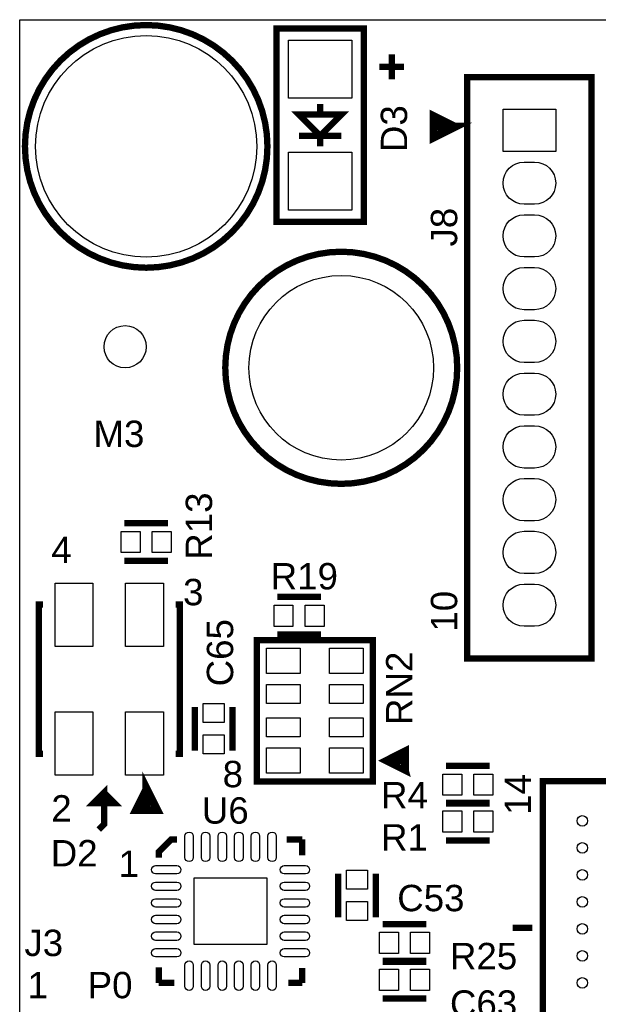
# Model space of a CAD drawing. Extents: x -59 to 351, y -56 to 231.
# Tile 4 of 28: x 0 to 14, y 22 to 46. Entities that reach past the tile are written whole.
import ezdxf
from ezdxf.enums import TextEntityAlignment as Align

# ---------------------------------------------------------------- set-up
doc = ezdxf.new("R2010")
doc.units = 0
for name, color, linetype in [('BG_OUTLINE', 7, 'CONTINUOUS'), ('BG_SILKSCREEN_TOP', 7, 'CONTINUOUS'), ('PG_SILKSCREEN_TOP', 7, 'CONTINUOUS'), ('PIN_TOP', 12, 'CONTINUOUS'), ('RD_SILKSCREEN_TOP', 7, 'CONTINUOUS')]:
    doc.layers.add(name, color=color, linetype=linetype)

msp = doc.modelspace()

# ---------------------------------------------------------------- linework, layer by layer
at = {"layer": 'BG_OUTLINE'}
msp.add_lwpolyline([(0, 0), (0, 45.974), (35.56, 45.974), (35.56, 0), (0, 0)], dxfattribs=at)
at = {"layer": 'BG_SILKSCREEN_TOP', "const_width": 0.1524}
msp.add_lwpolyline([(1.905, 26.4795), (2.032, 26.6065), (2.032, 27.3685), (1.778, 27.1145), (2.286, 27.1145), (2.032, 27.3685)], dxfattribs=at)
at = {"layer": 'PG_SILKSCREEN_TOP', "const_width": 0.1524}
for points in [[(5.969, 42.923993, 1), (0.127, 42.923993, 1), (5.969, 42.923993)], [(10.540975, 37.593981, 1), (4.952975, 37.593981, 1), (10.540975, 37.593981)]]:
    msp.add_lwpolyline(points, format="xyb", dxfattribs=at)
at = {"layer": 'PG_SILKSCREEN_TOP'}
for points, const_width in [([(8.289011, 45.758989), (8.289011, 41.109011), (6.188989, 41.109011), (6.188989, 45.758989), (8.289011, 45.758989)], 0.1524), ([(8.963, 45.136994), (8.963, 44.536995)], 0.1524), ([(9.262999, 44.836994), (8.663, 44.836994)], 0.1524), ([(13.780008, 44.594018), (13.780008, 30.594021), (10.779989, 30.594021), (10.779989, 44.594018), (13.780008, 44.594018)], 0.1524), ([(7.239, 43.942), (7.239, 43.688)], 0.1524), ([(6.731, 43.688), (7.239, 43.18), (7.747, 43.688), (6.731, 43.688)], 0.1524), ([(10.479989, 43.39402), (9.97999, 43.644007), (9.97999, 43.144008), (10.479989, 43.39402), (10.07999, 43.39402)], 0.2), ([(6.731, 43.18), (7.747, 43.18)], 0.1524), ([(7.239, 43.18), (7.239, 42.926)], 0.1524), ([(3.572993, 33.854009), (2.523007, 33.854009)], 0.1524), ([(3.572993, 32.947991), (2.523007, 32.947991)], 0.1524), ([(6.206007, 32.076009), (7.255993, 32.076009)], 0.1524), ([(0.559003, 31.898996), (0.459003, 31.898996), (0.459003, 28.299004), (0.559003, 28.299004)], 0.1524), ([(3.758997, 31.898996), (3.858997, 31.898996), (3.858997, 28.299004), (3.758997, 28.299004)], 0.1524), ([(5.712003, 27.637003), (5.712003, 31.036997), (8.511997, 31.036997), (8.511997, 27.637003), (5.712003, 27.637003)], 0.1524), ([(6.206007, 31.169991), (7.255993, 31.169991)], 0.1524), ([(4.220591, 28.380207), (4.220591, 29.430193)], 0.1524), ([(5.126609, 28.380207), (5.126609, 29.430193)], 0.1524), ([(9.301988, 27.88699), (9.301988, 28.386989), (8.801989, 28.137002), (9.301988, 27.88699), (9.201988, 28.237002), (9.001989, 28.137002), (9.152001, 28.037003)], 0.1524), ([(11.319993, 28.012009), (10.270007, 28.012009)], 0.1524), ([(3.058998, 27.448993), (2.809011, 26.948994), (3.30901, 26.948994), (3.058998, 27.448993), (3.058998, 27.048993)], 0.2), ([(12.60221, 27.638807), (22.957815, 27.638807), (22.957815, 17.283227), (13.341426, 17.283227), (12.60221, 18.022418), (12.60221, 27.638807)], 0.1524), ([(10.270007, 27.123009), (11.319993, 27.123009)], 0.1524), ([(11.319993, 27.105991), (10.270007, 27.105991)], 0.1524), ([(3.35219, 25.80259), (3.35219, 25.93881), (3.65219, 26.23881), (3.787699, 26.23881)], 0.1524), ([(6.433109, 26.23881), (6.80781, 26.23881)], 0.1524), ([(6.80781, 26.23881), (6.80781, 25.859791)], 0.1524), ([(10.270007, 26.216991), (11.319993, 26.216991)], 0.1524), ([(7.674991, 24.367007), (7.674991, 25.416993)], 0.1524), ([(8.581009, 24.367007), (8.581009, 25.416993)], 0.1524), ([(9.795993, 24.202009), (8.746007, 24.202009)], 0.1524), ([(12.351614, 24.110823), (11.873509, 24.110823)], 0.1524), ([(3.35219, 22.78319), (3.35219, 23.1616)], 0.1524), ([(8.746007, 23.313009), (9.795993, 23.313009)], 0.1524), ([(9.795993, 23.295991), (8.746007, 23.295991)], 0.1524), ([(6.80781, 23.143997), (6.80781, 22.78319)], 0.1524), ([(3.725088, 22.78319), (3.35219, 22.78319)], 0.1524), ([(6.80781, 22.78319), (6.470498, 22.78319)], 0.1524), ([(8.746007, 22.406991), (9.795993, 22.406991)], 0.1524)]:
    msp.add_lwpolyline(points, dxfattribs=dict(at, const_width=const_width))
at = {"layer": 'PIN_TOP'}
for points in [[(6.477, 45.48251), (8.001, 45.48251), (8.001, 44.08551), (6.477, 44.08551)], [(11.645011, 43.817007), (12.915011, 43.817007), (12.915011, 42.801007), (11.645011, 42.801007)], [(6.477, 42.78249), (8.001, 42.78249), (8.001, 41.38549), (6.477, 41.38549)], [(2.901594, 33.655), (2.901594, 33.147), (2.444394, 33.147), (2.444394, 33.655)], [(3.651606, 33.655), (3.651606, 33.147), (3.194406, 33.147), (3.194406, 33.655)], [(0.851789, 32.41101), (1.766189, 32.41101), (1.766189, 30.88701), (0.851789, 30.88701)], [(2.551811, 32.41101), (3.466211, 32.41101), (3.466211, 30.88701), (2.551811, 30.88701)], [(6.127394, 31.369), (6.127394, 31.877), (6.584594, 31.877), (6.584594, 31.369)], [(6.877406, 31.369), (6.877406, 31.877), (7.334606, 31.877), (7.334606, 31.369)], [(6.758407, 30.232198), (5.945607, 30.232198), (5.945607, 30.841798), (6.758407, 30.841798)], [(8.278393, 30.232198), (7.465593, 30.232198), (7.465593, 30.841798), (8.278393, 30.841798)], [(6.758407, 29.508399), (5.945607, 29.508399), (5.945607, 29.965599), (6.758407, 29.965599)], [(8.278393, 29.508399), (7.465593, 29.508399), (7.465593, 29.965599), (8.278393, 29.965599)], [(4.9276, 29.051606), (4.4196, 29.051606), (4.4196, 29.508806), (4.9276, 29.508806)], [(0.851789, 29.31099), (1.766189, 29.31099), (1.766189, 27.78699), (0.851789, 27.78699)], [(2.551811, 29.31099), (3.466211, 29.31099), (3.466211, 27.78699), (2.551811, 27.78699)], [(6.758407, 28.708401), (5.945607, 28.708401), (5.945607, 29.165601), (6.758407, 29.165601)], [(8.278393, 28.708401), (7.465593, 28.708401), (7.465593, 29.165601), (8.278393, 29.165601)], [(4.9276, 28.301594), (4.4196, 28.301594), (4.4196, 28.758794), (4.9276, 28.758794)], [(6.758407, 27.832202), (5.945607, 27.832202), (5.945607, 28.441802), (6.758407, 28.441802)], [(8.278393, 27.832202), (7.465593, 27.832202), (7.465593, 28.441802), (8.278393, 28.441802)], [(10.648594, 27.813), (10.648594, 27.305), (10.191394, 27.305), (10.191394, 27.813)], [(11.398606, 27.813), (11.398606, 27.305), (10.941406, 27.305), (10.941406, 27.813)], [(10.191394, 26.416), (10.191394, 26.924), (10.648594, 26.924), (10.648594, 26.416)], [(10.941406, 26.416), (10.941406, 26.924), (11.398606, 26.924), (11.398606, 26.416)], [(8.382, 25.038406), (7.874, 25.038406), (7.874, 25.495606), (8.382, 25.495606)], [(4.2037, 23.7109), (4.2037, 25.3111), (5.9563, 25.3111), (5.9563, 23.7109)], [(8.382, 24.288394), (7.874, 24.288394), (7.874, 24.745594), (8.382, 24.745594)], [(9.124594, 24.003), (9.124594, 23.495), (8.667394, 23.495), (8.667394, 24.003)], [(9.874606, 24.003), (9.874606, 23.495), (9.417406, 23.495), (9.417406, 24.003)], [(8.667394, 22.606), (8.667394, 23.114), (9.124594, 23.114), (9.124594, 22.606)], [(9.417406, 22.606), (9.417406, 23.114), (9.874606, 23.114), (9.874606, 22.606)]]:
    msp.add_lwpolyline(points, close=True, dxfattribs=at)
for points in [[(12.407011, 41.531007), (12.153011, 41.531007, -1), (12.153011, 42.547007), (12.407011, 42.547007, -1)], [(12.407011, 40.261007), (12.153011, 40.261007, -1), (12.153011, 41.277007), (12.407011, 41.277007, -1)], [(12.407011, 38.991007), (12.153011, 38.991007, -1), (12.153011, 40.007007), (12.407011, 40.007007, -1)], [(12.407011, 37.721007), (12.153011, 37.721007, -1), (12.153011, 38.737007), (12.407011, 38.737007, -1)], [(12.407011, 36.451007), (12.153011, 36.451007, -1), (12.153011, 37.467007), (12.407011, 37.467007, -1)], [(12.407011, 35.181007), (12.153011, 35.181007, -1), (12.153011, 36.197007), (12.407011, 36.197007, -1)], [(12.407011, 33.911007), (12.153011, 33.911007, -1), (12.153011, 34.927007), (12.407011, 34.927007, -1)], [(12.407011, 32.641007), (12.153011, 32.641007, -1), (12.153011, 33.657007), (12.407011, 33.657007, -1)], [(12.407011, 31.371007), (12.153011, 31.371007, -1), (12.153011, 32.387007), (12.407011, 32.387007, -1)], [(3.978402, 25.80701), (3.978402, 26.31501, -1), (4.181602, 26.31501), (4.181602, 25.80701, -1)], [(4.378401, 25.80701), (4.378401, 26.31501, -1), (4.581601, 26.31501), (4.581601, 25.80701, -1)], [(4.7784, 25.80701), (4.7784, 26.31501, -1), (4.9816, 26.31501), (4.9816, 25.80701, -1)], [(5.1784, 25.80701), (5.1784, 26.31501, -1), (5.3816, 26.31501), (5.3816, 25.80701, -1)], [(5.578399, 25.80701), (5.578399, 26.31501, -1), (5.781599, 26.31501), (5.781599, 25.80701, -1)], [(5.978398, 25.80701), (5.978398, 26.31501, -1), (6.181598, 26.31501), (6.181598, 25.80701, -1)], [(3.27599, 25.612598), (3.78399, 25.612598, -1), (3.78399, 25.409398), (3.27599, 25.409398, -1)], [(6.37601, 25.612598), (6.88401, 25.612598, -1), (6.88401, 25.409398), (6.37601, 25.409398, -1)], [(3.27599, 25.212599), (3.78399, 25.212599, -1), (3.78399, 25.009399), (3.27599, 25.009399, -1)], [(6.37601, 25.212599), (6.88401, 25.212599, -1), (6.88401, 25.009399), (6.37601, 25.009399, -1)], [(3.27599, 24.8126), (3.78399, 24.8126, -1), (3.78399, 24.6094), (3.27599, 24.6094, -1)], [(6.37601, 24.8126), (6.88401, 24.8126, -1), (6.88401, 24.6094), (6.37601, 24.6094, -1)], [(3.27599, 24.4126), (3.78399, 24.4126, -1), (3.78399, 24.2094), (3.27599, 24.2094, -1)], [(6.37601, 24.4126), (6.88401, 24.4126, -1), (6.88401, 24.2094), (6.37601, 24.2094, -1)], [(3.27599, 24.012601), (3.78399, 24.012601, -1), (3.78399, 23.809401), (3.27599, 23.809401, -1)], [(6.37601, 24.012601), (6.88401, 24.012601, -1), (6.88401, 23.809401), (6.37601, 23.809401, -1)], [(3.27599, 23.612602), (3.78399, 23.612602, -1), (3.78399, 23.409402), (3.27599, 23.409402, -1)], [(6.37601, 23.612602), (6.88401, 23.612602, -1), (6.88401, 23.409402), (6.37601, 23.409402, -1)], [(3.978402, 22.70699), (3.978402, 23.21499, -1), (4.181602, 23.21499), (4.181602, 22.70699, -1)], [(4.378401, 22.70699), (4.378401, 23.21499, -1), (4.581601, 23.21499), (4.581601, 22.70699, -1)], [(4.7784, 22.70699), (4.7784, 23.21499, -1), (4.9816, 23.21499), (4.9816, 22.70699, -1)], [(5.1784, 22.70699), (5.1784, 23.21499, -1), (5.3816, 23.21499), (5.3816, 22.70699, -1)], [(5.578399, 22.70699), (5.578399, 23.21499, -1), (5.781599, 23.21499), (5.781599, 22.70699, -1)], [(5.978398, 22.70699), (5.978398, 23.21499, -1), (6.181598, 23.21499), (6.181598, 22.70699, -1)]]:
    msp.add_lwpolyline(points, format="xyb", close=True, dxfattribs=at)
for centre, radius in [((3.048, 42.923993), 2.667), ((7.746975, 37.593981), 2.2225), ((2.54, 38.1), 0.508), ((13.555015, 26.686027), 0.127), ((13.555015, 26.036016), 0.127), ((13.555015, 25.386005), 0.127), ((13.555015, 24.736019), 0.127), ((13.555015, 24.086007), 0.127), ((13.555015, 23.436021), 0.127), ((13.555015, 22.78601), 0.127)]:
    msp.add_circle(centre, radius, dxfattribs=at)

# ---------------------------------------------------------------- texts
at = {"layer": 'BG_SILKSCREEN_TOP', "width": 1.04}
msp.add_text('P0', height=0.635, dxfattribs=at).set_placement((1.6383, 22.4155))
at = {"layer": 'PG_SILKSCREEN_TOP', "width": 1.04}
for s, p in [('4', (0.762, 32.893)), ('3', (3.937, 31.877)), ('8', (4.8895, 27.4955)), ('2', (0.762, 26.67)), ('1', (2.383688, 25.336094)), ('1', (0.1905, 22.4155))]:
    msp.add_text(s, height=0.635, dxfattribs=at).set_placement(p)
msp.add_text('10', height=0.635, rotation=90, dxfattribs=at).set_placement((10.541, 31.241873))
msp.add_text('14', height=0.635, rotation=90, dxfattribs=at).set_placement((12.319, 27.813127), align=Align.RIGHT)
at = {"layer": 'RD_SILKSCREEN_TOP', "width": 1.04}
for s, p in [('D3', (9.3345, 42.7863)), ('J8', (10.541, 40.512873)), ('RN2', (9.4615, 28.9941))]:
    msp.add_text(s, height=0.635, rotation=90, dxfattribs=at).set_placement(p)
for s, p in [('M3', (1.778, 35.687)), ('D2', (0.7493, 25.5905)), ('J3', (0.1143, 23.4315))]:
    msp.add_text(s, height=0.635, dxfattribs=at).set_placement(p)
for s, p in [('R13', (4.6355, 33.782)), ('C65', (5.1435, 30.734))]:
    msp.add_text(s, height=0.635, rotation=90, dxfattribs=at).set_placement(p, align=Align.CENTER)
for s, p in [('R19', (6.858, 32.258)), ('R4', (9.271, 26.9875)), ('U6', (4.953, 26.6192)), ('R1', (9.271, 25.9715)), ('C53', (9.906, 24.511)), ('R25', (11.176, 23.114)), ('C63', (11.176, 21.971))]:
    msp.add_text(s, height=0.635, dxfattribs=at).set_placement(p, align=Align.CENTER)

doc.saveas('drawing.dxf')
